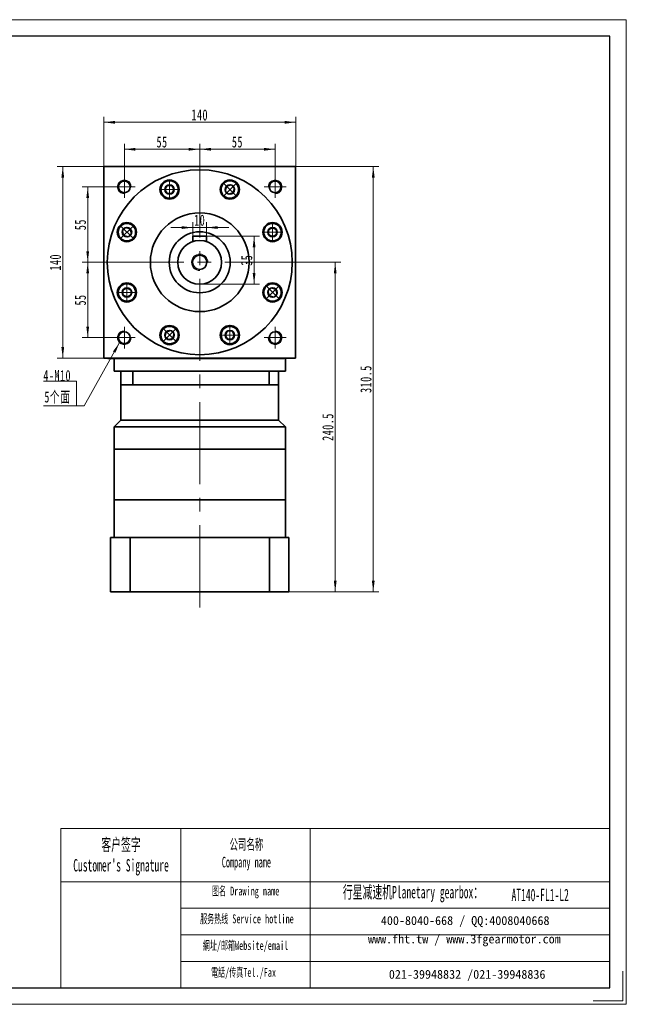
# Model space of a CAD drawing. Header units: millimetres. Extents: x 4044 to 5060, y 90 to 859.
# Tile 3 of 3: x 4617 to 5060, y 90 to 809. Entities that reach past the tile are written whole.
import ezdxf

# ---------------------------------------------------------------- set-up
doc = ezdxf.new("R2010")
doc.units = ezdxf.units.MM
doc.header["$LTSCALE"] = 5
doc.set_wipeout_variables(frame=1)
doc.linetypes.add('点画线', pattern=[18, 12, -2, 2, -2])
doc.layers.get('0').update_dxf_attribs({"lineweight": 18})
for name, color, linetype, lineweight in [('7标注层', 4, 'Continuous', 18), ('EB0', 7, 'Continuous', 35), ('SLD-0', 7, 'Continuous', 18), ('中心线层', 1, '点画线', 18), ('图框_外框线', 7, 'Continuous', 18), ('尺寸线层', 3, 'Continuous', 18), ('粗实线', 7, 'Continuous', 50), ('粗实线层', 7, 'Continuous', 35)]:
    doc.layers.add(name, color=color, linetype=linetype, lineweight=lineweight)
doc.styles.add('SLDTEXTSTYLE4', font='txt', dxfattribs={"width": 0.566667})
doc.styles.add('标准', font='txt', dxfattribs={"width": 0.667})
doc.dimstyles.new('a4-1-1.5', dxfattribs={"dimtxt": 4.5, "dimasz": 4.5, "dimexe": 2.25, "dimexo": 0, "dimgap": 0.75, "dimtad": 1, "dimdec": 3, "dimdsep": 46, "dimtxsty": '标准', "dimblk": '_CAXARROW', "dimcen": 0, "dimdle": 9, "dimazin": 2, "dimtfac": 0.707107, "dimtdec": 3, "dimtix": 1, "dimtmove": 2, "dimatfit": 3, "dimfxl": 0, "dimfrac": 2, "dimtolj": 1, "dimarcsym": 0})

# ---------------------------------------------------------------- blocks, each defined once
blk = doc.blocks.new('*X28')
at = {"layer": '尺寸线层', "linetype": 'Continuous'}
blk.add_hatch(color=0, dxfattribs=at).paths.add_polyline_path([(31.37, 46.34), (28.29, 38.78), (26.53, 39.77)], flags=0)
at = {"layer": '尺寸线层', "color": 0, "linetype": 'Continuous'}
blk.add_line((31.37, 46.34), (5.4, 0), dxfattribs=at)
at = {"layer": '尺寸线层', "color": 0}
for p, q in [((0, 18.1), (-24.14, 18.1)), ((0, 0), (0, 18.1)), ((0, 0), (-24.14, 0)), ((5.4, 0), (0, 0))]:
    blk.add_line(p, q, dxfattribs=at)
at = {"layer": '尺寸线层', "color": 0, "insert": (-4.05, 1.62), "char_height": 8.1, "width": 40.1721, "attachment_point": 9, "line_spacing_factor": 1.15057, "style": '标准'}
blk.add_mtext('\\T1.1;4-M10\\P5个面', dxfattribs=at)
blk = doc.blocks.new('*X29')
at = {"layer": '尺寸线层', "linetype": 'Continuous'}
for points in [[(4678.86, 734.23), (4686.96, 735.24), (4686.96, 733.21)], [(4818.86, 734.23), (4810.76, 735.24), (4810.76, 733.21)]]:
    blk.add_hatch(color=0, dxfattribs=at).paths.add_polyline_path(points, flags=0)
at = {"layer": '尺寸线层', "color": 0, "linetype": 'Continuous'}
for p, q in [((4678.86, 702.03), (4678.86, 738.28)), ((4678.86, 734.23), (4818.86, 734.23)), ((4818.86, 702.03), (4818.86, 738.28))]:
    blk.add_line(p, q, dxfattribs=at)
at = {"layer": '尺寸线层', "color": 0, "insert": (4748.86, 739.56), "char_height": 8.1, "width": 22.067, "attachment_point": 5, "line_spacing_factor": 1.15057, "style": '标准'}
blk.add_mtext('\\T1.1;140', dxfattribs=at)
blk = doc.blocks.new('_CAXARROW')
blk.add_hatch(color=0).paths.add_polyline_path([(0, 0), (-1, 0.125), (-1, -0.125)], flags=0)
blk = doc.blocks.new('*X30')
at = {"layer": '尺寸线层', "linetype": 'Continuous'}
for points in [[(4693.86, 714.54), (4701.96, 713.53), (4701.96, 715.55)], [(4748.86, 714.54), (4740.76, 713.53), (4740.76, 715.55)]]:
    blk.add_hatch(color=0, dxfattribs=at).paths.add_polyline_path(points, flags=0)
at = {"layer": '尺寸线层', "color": 0, "linetype": 'Continuous'}
for p, q in [((4693.86, 695.03), (4693.86, 718.59)), ((4748.86, 714.54), (4693.86, 714.54)), ((4748.86, 705.03), (4748.86, 718.59))]:
    blk.add_line(p, q, dxfattribs=at)
at = {"layer": '尺寸线层', "color": 0, "insert": (4721.36, 719.83), "char_height": 8.1, "width": 16.2, "attachment_point": 5, "line_spacing_factor": 1.15057, "style": '标准'}
blk.add_mtext('\\T1.1;55', dxfattribs=at)
blk = doc.blocks.new('*X31')
at = {"layer": '尺寸线层', "linetype": 'Continuous'}
for points in [[(4748.86, 714.54), (4756.96, 715.55), (4756.96, 713.53)], [(4803.86, 714.54), (4795.76, 715.55), (4795.76, 713.53)]]:
    blk.add_hatch(color=0, dxfattribs=at).paths.add_polyline_path(points, flags=0)
at = {"layer": '尺寸线层', "color": 0, "linetype": 'Continuous'}
for p, q in [((4748.86, 705.03), (4748.86, 718.59)), ((4748.86, 714.54), (4803.86, 714.54)), ((4803.86, 695.03), (4803.86, 718.59))]:
    blk.add_line(p, q, dxfattribs=at)
at = {"layer": '尺寸线层', "color": 0, "insert": (4776.36, 719.83), "char_height": 8.1, "width": 16.2, "attachment_point": 5, "line_spacing_factor": 1.15057, "style": '标准'}
blk.add_mtext('\\T1.1;55', dxfattribs=at)
blk = doc.blocks.new('*X32')
at = {"layer": '尺寸线层', "linetype": 'Continuous'}
for points in [[(4667.11, 687.03), (4666.1, 678.93), (4668.13, 678.93)], [(4667.11, 632.03), (4666.1, 640.13), (4668.13, 640.13)]]:
    blk.add_hatch(color=0, dxfattribs=at).paths.add_polyline_path(points, flags=0)
at = {"layer": '尺寸线层', "color": 0, "linetype": 'Continuous'}
for p, q in [((4685.86, 687.03), (4663.06, 687.03)), ((4667.11, 632.03), (4667.11, 687.03)), ((4677.29, 632.03), (4663.06, 632.03))]:
    blk.add_line(p, q, dxfattribs=at)
at = {"layer": '尺寸线层', "color": 0, "insert": (4661.83, 659.53), "char_height": 8.1, "width": 16.2, "attachment_point": 5, "rotation": 90, "line_spacing_factor": 1.15057, "style": '标准'}
blk.add_mtext('\\T1.1;55', dxfattribs=at)
blk = doc.blocks.new('*X33')
at = {"layer": '尺寸线层', "linetype": 'Continuous'}
for points in [[(4667.11, 632.03), (4668.13, 623.93), (4666.1, 623.93)], [(4667.11, 577.03), (4668.13, 585.13), (4666.1, 585.13)]]:
    blk.add_hatch(color=0, dxfattribs=at).paths.add_polyline_path(points, flags=0)
at = {"layer": '尺寸线层', "color": 0, "linetype": 'Continuous'}
for p, q in [((4677.29, 632.03), (4663.06, 632.03)), ((4667.11, 632.03), (4667.11, 577.03)), ((4685.86, 577.03), (4663.06, 577.03))]:
    blk.add_line(p, q, dxfattribs=at)
at = {"layer": '尺寸线层', "color": 0, "insert": (4661.83, 604.53), "char_height": 8.1, "width": 16.2, "attachment_point": 5, "rotation": 90, "line_spacing_factor": 1.15057, "style": '标准'}
blk.add_mtext('\\T1.1;55', dxfattribs=at)
blk = doc.blocks.new('*X34')
at = {"layer": '尺寸线层', "linetype": 'Continuous'}
for points in [[(4648.92, 702.03), (4649.94, 693.93), (4647.91, 693.93)], [(4648.92, 562.03), (4649.94, 570.13), (4647.91, 570.13)]]:
    blk.add_hatch(color=0, dxfattribs=at).paths.add_polyline_path(points, flags=0)
at = {"layer": '尺寸线层', "color": 0, "linetype": 'Continuous'}
for p, q in [((4678.86, 702.03), (4644.87, 702.03)), ((4648.92, 702.03), (4648.92, 562.03)), ((4681.72, 562.03), (4644.87, 562.03))]:
    blk.add_line(p, q, dxfattribs=at)
at = {"layer": '尺寸线层', "color": 0, "insert": (4643.59, 632.03), "char_height": 8.1, "width": 22.067, "attachment_point": 5, "rotation": 90, "line_spacing_factor": 1.15057, "style": '标准'}
blk.add_mtext('\\T1.1;140', dxfattribs=at)
blk = doc.blocks.new('*X35')
at = {"layer": '中心线层', "linetype": '点画线', "lineweight": 18}
for p, q in [((0, -7.37), (0, 7.37)), ((-7.37, 0), (7.37, 0))]:
    blk.add_line(p, q, dxfattribs=at)
at = {"layer": '粗实线层'}
for p, q in [((-3.46, 0), (-1.73, 3)), ((-3.46, 0), (-1.73, -3)), ((-1.73, 3), (1.73, 3)), ((3.46, 0), (1.73, 3)), ((3.46, 0), (1.73, 3)), ((3.46, 0), (1.73, -3)), ((-1.73, -3), (1.73, -3))]:
    blk.add_line(p, q, dxfattribs=at)
blk.add_circle((0, 0), 3.46, dxfattribs=at)
for start, end in [(0, 180), (180, 360)]:
    blk.add_arc((0, 0), 6.37, start, end, dxfattribs=at)
blk = doc.blocks.new('*X37')
at = {"layer": '尺寸线层', "linetype": 'Continuous'}
for points in [[(4788.53, 651.03), (4789.54, 642.93), (4787.52, 642.93)], [(4788.53, 616.03), (4789.54, 624.13), (4787.52, 624.13)]]:
    blk.add_hatch(color=0, dxfattribs=at).paths.add_polyline_path(points, flags=0)
at = {"layer": '尺寸线层', "color": 0, "linetype": 'Continuous'}
for p, q in [((4753.86, 651.03), (4792.58, 651.03)), ((4788.53, 651.03), (4788.53, 616.03)), ((4748.86, 616.03), (4792.58, 616.03))]:
    blk.add_line(p, q, dxfattribs=at)
at = {"layer": '尺寸线层', "color": 0, "insert": (4783.2, 633.53), "char_height": 8.1, "width": 16.2, "attachment_point": 5, "rotation": 90, "line_spacing_factor": 1.15057, "style": '标准'}
blk.add_mtext('\\T1.1;35', dxfattribs=at)
blk = doc.blocks.new('*X38')
at = {"layer": '尺寸线层', "linetype": 'Continuous'}
for points in [[(4743.86, 657.4), (4735.76, 656.39), (4735.76, 658.41)], [(4753.86, 657.4), (4761.96, 656.39), (4761.96, 658.41)]]:
    blk.add_hatch(color=0, dxfattribs=at).paths.add_polyline_path(points, flags=0)
at = {"layer": '尺寸线层', "color": 0, "linetype": 'Continuous'}
for p, q in [((4743.86, 651.03), (4743.86, 661.45)), ((4753.86, 651.03), (4753.86, 661.45)), ((4770.06, 657.4), (4727.66, 657.4))]:
    blk.add_line(p, q, dxfattribs=at)
at = {"layer": '尺寸线层', "color": 0, "insert": (4748.86, 662.73), "char_height": 8.1, "width": 16.2, "attachment_point": 5, "line_spacing_factor": 1.15057, "style": '标准'}
blk.add_mtext('\\T1.1;10', dxfattribs=at)
blk = doc.blocks.new('*X44')
at = {"layer": '尺寸线层', "linetype": 'Continuous'}
for points in [[(4875.48, 702.03), (4876.49, 693.93), (4874.47, 693.93)], [(4875.48, 391.53), (4876.49, 399.63), (4874.47, 399.63)]]:
    blk.add_hatch(color=0, dxfattribs=at).paths.add_polyline_path(points, flags=0)
at = {"layer": '尺寸线层', "color": 0, "linetype": 'Continuous'}
for p, q in [((4818.86, 702.03), (4879.53, 702.03)), ((4875.48, 702.03), (4875.48, 391.53)), ((4813.86, 391.53), (4879.53, 391.53))]:
    blk.add_line(p, q, dxfattribs=at)
at = {"layer": '尺寸线层', "color": 0, "insert": (4870.15, 546.78), "char_height": 8.1, "width": 39.6318, "attachment_point": 5, "rotation": 90, "line_spacing_factor": 1.15057, "style": '标准'}
blk.add_mtext('\\T1.1;310.5', dxfattribs=at)
blk = doc.blocks.new('*X45')
at = {"layer": '尺寸线层', "linetype": 'Continuous'}
for points in [[(4847.72, 632.03), (4848.73, 623.93), (4846.71, 623.93)], [(4847.72, 391.53), (4848.73, 399.63), (4846.71, 399.63)]]:
    blk.add_hatch(color=0, dxfattribs=at).paths.add_polyline_path(points, flags=0)
at = {"layer": '尺寸线层', "color": 0, "linetype": 'Continuous'}
for p, q in [((4817.61, 632.03), (4851.77, 632.03)), ((4847.72, 632.03), (4847.72, 391.53)), ((4813.86, 391.53), (4851.77, 391.53))]:
    blk.add_line(p, q, dxfattribs=at)
at = {"layer": '尺寸线层', "color": 0, "insert": (4842.39, 511.78), "char_height": 8.1, "width": 39.7519, "attachment_point": 5, "rotation": 90, "line_spacing_factor": 1.15057, "style": '标准'}
blk.add_mtext('\\T1.1;240.5', dxfattribs=at)

msp = doc.modelspace()

# ---------------------------------------------------------------- linework, layer by layer
for p, q in [((4691.3614, 458.5317), (4806.3614, 458.5317)), ((4735.092, 218.629), (4735.092, 102.4426))]:
    msp.add_line(p, q)
at = {"color": 7, "linetype": 'Continuous', "lineweight": 0}
for centre, start, end in [((4693.8569, 687.0313), 0, 195), ((4803.8569, 687.0313), 270, 105), ((4693.8569, 577.0313), 90, 285), ((4803.8569, 577.0313), 180, 15)]:
    msp.add_arc(centre, 5, start, end, dxfattribs=at)
at = {"layer": '7标注层', "color": 0}
msp.add_line((4647.4475, 218.629), (4647.4475, 102.4625), dxfattribs=at)
at = {"layer": 'EB0'}
for p, q in [((4691.3569, 552.5317), (4691.3569, 516.8771)), ((4806.3569, 552.5313), (4691.3569, 552.5313)), ((4806.3569, 552.5313), (4803.8569, 552.5313)), ((4806.3569, 552.5317), (4806.3569, 516.8771)), ((4806.3569, 542.5317), (4691.3569, 542.5317)), ((4691.3569, 516.8771), (4686.3614, 511.8817)), ((4686.3614, 511.8817), (4686.3614, 495.5317)), ((4691.3614, 517.1829), (4691.3614, 516.8817)), ((4806.3569, 516.8771), (4811.3523, 511.8817)), ((4811.3569, 511.8771), (4811.3569, 495.5317)), ((4811.3614, 495.5317), (4686.3614, 495.5317)), ((4686.3614, 495.5317), (4686.3614, 458.5317)), ((4811.3614, 495.5317), (4686.3614, 495.5317)), ((4811.3614, 458.5317), (4686.3614, 458.5317)), ((4686.3614, 458.5317), (4686.3614, 431.0317)), ((4811.3614, 458.5317), (4811.3614, 431.0317)), ((4813.8614, 431.0317), (4683.8614, 431.0317)), ((4683.8614, 431.0317), (4683.8614, 391.5317)), ((4686.3614, 431.0317), (4706.3614, 431.0317)), ((4811.3614, 431.0317), (4791.3614, 431.0317)), ((4813.8614, 431.0317), (4813.8614, 391.5317)), ((4683.8614, 391.5317), (4813.8614, 391.5317))]:
    msp.add_line(p, q, dxfattribs=at)
at = {"layer": '中心线层'}
for p, q in [((4748.8569, 380.0486), (4748.8569, 705.0313)), ((4693.8569, 679.0313), (4693.8569, 695.0313)), ((4803.8569, 695.0313), (4803.8569, 679.0313)), ((4685.8569, 687.0313), (4701.8569, 687.0313)), ((4795.8569, 687.0313), (4811.8569, 687.0313)), ((4677.2909, 632.0313), (4817.6069, 632.0313)), ((4693.8569, 569.0313), (4693.8569, 585.0313)), ((4803.8569, 585.0313), (4803.8569, 569.0313)), ((4701.8569, 577.0313), (4685.8569, 577.0313)), ((4811.8569, 577.0313), (4795.8569, 577.0313))]:
    msp.add_line(p, q, dxfattribs=at)
at = {"layer": '图框_外框线'}
for p, q in [((4647.4475, 218.629), (4735.092, 218.629)), ((4735.092, 218.629), (4735.092, 102.4625)), ((4735.092, 218.629), (5048.0079, 218.629)), ((4829.523, 218.629), (4829.523, 102.4625)), ((4647.4475, 179.8642), (4735.092, 179.8642)), ((4735.092, 179.8642), (5048.0079, 179.8642)), ((4735.092, 160.4817), (5048.0079, 160.4817)), ((4735.092, 141.0993), (5048.0079, 141.0993)), ((4735.092, 121.7169), (5048.0079, 121.7169))]:
    msp.add_line(p, q, dxfattribs=at)
at = {"layer": '图框_外框线', "color": 3}
msp.add_lwpolyline([(5057.6884, 114.5631), (5057.6884, 92.782), (5035.9073, 92.782)], dxfattribs=at)
at = {"layer": '粗实线', "color": 0, "lineweight": 40}
msp.add_line((4681.7249, 562.0313), (4810.3569, 562.0313), dxfattribs=at)
msp.add_line((4681.7249, 562.0313), (4810.3569, 562.0313), dxfattribs=at)
at = {"layer": '粗实线层'}
for p, q in [((4678.8569, 562.0313), (4678.8569, 702.0313)), ((4678.8569, 702.0313), (4818.8569, 702.0313)), ((4818.8569, 562.0313), (4818.8569, 702.0313)), ((4753.8569, 651.0313), (4743.8569, 651.0313)), ((4743.8569, 651.0313), (4743.8569, 647.23)), ((4753.8569, 651.0313), (4753.8569, 647.23)), ((4686.3569, 552.5313), (4686.3569, 562.0313)), ((4811.3569, 552.5313), (4811.3569, 562.0313)), ((4700.0896, 552.5313), (4686.3569, 552.5313)), ((4700.1224, 552.5317), (4700.1224, 542.5317)), ((4811.3569, 552.5313), (4797.6242, 552.5313)), ((4799.5156, 552.5317), (4799.5156, 542.5317)), ((4811.3569, 511.8771), (4686.3614, 511.8817)), ((4806.3569, 516.8771), (4691.3569, 516.8771)), ((4811.3614, 495.5317), (4811.3614, 458.5317)), ((4698.0509, 391.5317), (4698.0509, 431.0317)), ((4799.6629, 391.5317), (4799.6629, 431.0317))]:
    msp.add_line(p, q, dxfattribs=at)
msp.add_lwpolyline([(4818.8569, 562.0313), (4678.8569, 562.0313)], dxfattribs=at)
for centre, radius in [((4693.8569, 687.0313), 4.25), ((4726.8435, 685.1762), 7), ((4770.8702, 685.1762), 7), ((4803.8569, 687.0313), 4.25), ((4748.8569, 632.0313), 36), ((4695.712, 654.0446), 7), ((4748.8569, 632.0313), 22.25), ((4802.0017, 654.0446), 7), ((4748.8569, 632.0313), 16), ((4748.8569, 632.0313), 5.2), ((4695.712, 610.018), 7), ((4802.0017, 610.018), 7), ((4726.8435, 578.8865), 7), ((4770.8702, 578.8865), 7), ((4693.8569, 577.0313), 4.25), ((4803.8569, 577.0313), 4.25)]:
    msp.add_circle(centre, radius, dxfattribs=at)
at = {"layer": '粗实线层', "lineweight": 18}
for centre, radius, start, end in [((4693.8569, 687.0313), 5, 0, 271.9231652), ((4803.8569, 687.0313), 5, 270, 181.9231652), ((4748.8569, 632.0313), 6, 0, 270), ((4693.8569, 577.0313), 5, 90, 1.9231652), ((4803.8569, 577.0313), 5, 180, 91.9231652)]:
    msp.add_arc(centre, radius, start, end, dxfattribs=at)

# ---------------------------------------------------------------- block references
at = {"layer": '尺寸线层'}
msp.add_blockref('*X28', (4659.0121, 527.1985), dxfattribs=at)

# ---------------------------------------------------------------- texts
at = {"layer": 'SLD-0', "color": 1, "attachment_point": 2, "style": 'SLDTEXTSTYLE4'}
for s, insert, char_height, width in [("{\\fSimSun|b1|i0|c134|p2;客户签字\\PCustomer's Signature}", (4691.4208, 211.4574), 9.045133, 112.522389), ('{\\fSimSun|b1|i0|c134|p2;公司名称\\PCompany name}', (4782.9064, 210.9772), 7.752971, 100.376771), ('{\\fSimSun|b1|i0|c134|p2;图名 Drawing name}', (4782.3765, 176.2913), 6.460809, 82.625252), ('{\\fSimSun|b1|i0|c134|p2;  \\H1.1667x;行星减速机Planetary gearbox\\fSimSun|b0|i0|c134|p2;：}', (4901.4855, 176.7897), 7.752971, 121.935942), ('AT140-FL1-L2', (4997.2702, 174.7312), 9.045133, 65.825775), ('{\\fSimSun|b1|i0|c134|p2;服务热线 Service hotline}', (4783.2926, 155.9754), 6.460809, 92.052469), ('{\\fSimSun|b1|i0|c134|p2;網址/邮箱Website/email}', (4782.2866, 136.51), 6.460809, 95.817955), ('{\\fSimSun|b1|i0|c134|p2;電話/传真Tel./Fax}', (4780.8391, 116.8928), 6.460809, 96.970365)]:
    msp.add_mtext(s, dxfattribs=dict(at, insert=insert, char_height=char_height, width=width))
at = {"layer": 'SLD-0', "color": 1, "char_height": 6.460809, "attachment_point": 2}
for s, insert, width in [('{\\fSimSun|b1|i0|c134|p2;400-8040-668 / QQ:4008040668}', (4942.554, 154.7409), 188.10911), ('{\\fSimSun|b1|i0|c134|p2;www.fht.tw / www.3fgearmotor.com }', (4941.9583, 141.2839), 188.320869), ('{\\fSimSun|b1|i0|c134|p2;021-39948832 /021-39948836 }', (4943.9949, 115.4802), 143.79723)]:
    msp.add_mtext(s, dxfattribs=dict(at, insert=insert, width=width))

# ---------------------------------------------------------------- dimensions: what is measured, and where the dimension line sits
at = {"layer": '尺寸线层'}
for base, p1, p2, picture, middle in [((4818.8569, 734.2273), (4678.8569, 702.0313), (4818.8569, 702.0313), '*X29', (4748.8569, 739.5598)), ((4693.8569, 714.5381), (4748.8569, 705.0313), (4693.8569, 695.0313), '*X30', (4721.3569, 719.8256)), ((4803.8569, 714.5381), (4748.8569, 705.0313), (4803.8569, 695.0313), '*X31', (4776.3569, 719.8256)), ((4743.8569, 657.4001), (4753.8569, 651.0313), (4743.8569, 651.0313), '*X38', (4748.8569, 662.7326))]:
    dim = msp.add_linear_dim(base=base, p1=p1, p2=p2, dimstyle='a4-1-1.5', override={"dimsah": 1, "dimtfill": 1, "dimtzin": 8}, dxfattribs=at)
    dim.commit()
    dim.dimension.update_dxf_attribs({"geometry": picture, "text_midpoint": middle, "dimtype": 160})
for base, p1, p2, angle, picture, middle in [((4648.9228, 562.0313), (4678.8569, 702.0313), (4681.7249, 562.0313), 270, '*X34', (4643.5903, 632.0313)), ((4875.4778, 391.5317), (4818.8569, 702.0313), (4813.8614, 391.5317), 90, '*X44', (4870.1453, 546.7815)), ((4667.1126, 687.0313), (4677.2909, 632.0313), (4685.8569, 687.0313), 90, '*X32', (4661.8251, 659.5313)), ((4667.1126, 577.0313), (4677.2909, 632.0313), (4685.8569, 577.0313), 270, '*X33', (4661.8251, 604.5313)), ((4847.7207, 391.5317), (4817.6069, 632.0313), (4813.8614, 391.5317), 90, '*X45', (4842.3882, 511.7815))]:
    dim = msp.add_linear_dim(base=base, p1=p1, p2=p2, angle=angle, dimstyle='a4-1-1.5', override={"dimsah": 1, "dimtfill": 1, "dimtzin": 8}, dxfattribs=at)
    dim.commit()
    dim.dimension.update_dxf_attribs({"geometry": picture, "text_midpoint": middle, "dimtype": 160})

# ---------------------------------------------------------------- next in the draw order: wipeouts: each hides what was drawn before it
msp.add_wipeout([(4733.2176, 685.1544), (4733.1369, 686.1645), (4733.1369, 686.1645), (4732.6068, 687.8751), (4731.6212, 689.3702), (4730.2582, 690.5317), (4728.6255, 691.2675), (4726.8526, 691.5194), (4726.8526, 691.5194), (4725.0796, 691.2675), (4723.447, 690.5317), (4722.0839, 689.3702), (4721.0983, 687.8751), (4720.5682, 686.1645), (4720.5682, 686.1645), (4720.4876, 685.1544), (4720.4876, 685.1544), (4720.7044, 683.507), (4721.3403, 681.9719), (4722.3518, 680.6537), (4723.6701, 679.6421), (4725.2052, 679.0063), (4726.8526, 678.7894), (4726.8526, 678.7894), (4728.8195, 679.1009), (4730.5938, 680.005), (4732.002, 681.4131), (4732.906, 683.1875)]).dxf.layer = '粗实线层'

# ---------------------------------------------------------------- next in the draw order: linework, layer by layer
at = {"layer": '粗实线层'}
msp.add_circle((4748.8569, 632.0313), 67.5, dxfattribs=at)

# ---------------------------------------------------------------- next in the draw order: block references
msp.add_blockref('*X35', (4726.8526, 685.1544), dxfattribs=at)

# ---------------------------------------------------------------- next in the draw order: wipeouts: each hides what was drawn before it
for points in [[(4775.3619, 680.6537), (4776.0191, 681.425), (4776.0191, 681.425), (4776.8538, 683.0093), (4777.2141, 684.7635), (4777.0716, 686.5486), (4776.4374, 688.2233), (4775.3619, 689.6551), (4775.3619, 689.6551), (4773.9301, 690.7307), (4772.2553, 691.3648), (4770.4703, 691.5074), (4768.7161, 691.1471), (4767.1317, 690.3124), (4767.1317, 690.3124), (4766.3604, 689.6551), (4766.3604, 689.6551), (4765.3489, 688.3369), (4764.713, 686.8018), (4764.4962, 685.1544), (4764.713, 683.507), (4765.3489, 681.9719), (4766.3604, 680.6537), (4766.3604, 680.6537), (4767.9715, 679.4831), (4769.8654, 678.8678), (4771.8569, 678.8678), (4773.7508, 679.4831)], [(4700.2345, 658.5364), (4699.4632, 659.1936), (4699.4632, 659.1936), (4697.8788, 660.0283), (4696.1247, 660.3886), (4694.3396, 660.2461), (4692.6649, 659.6119), (4691.233, 658.5364), (4691.233, 658.5364), (4690.1575, 657.1045), (4689.5234, 655.4298), (4689.3808, 653.6447), (4689.7411, 651.8906), (4690.5758, 650.3062), (4690.5758, 650.3062), (4691.233, 649.5349), (4691.233, 649.5349), (4692.5513, 648.5234), (4694.0864, 647.8875), (4695.7338, 647.6706), (4697.3812, 647.8875), (4698.9163, 648.5234), (4700.2345, 649.5349), (4700.2345, 649.5349), (4701.405, 651.146), (4702.0204, 653.0399), (4702.0204, 655.0313), (4701.405, 656.9253)], [(4801.9799, 647.6706), (4802.9901, 647.7513), (4802.9901, 647.7513), (4804.7006, 648.2814), (4806.1958, 649.267), (4807.3572, 650.63), (4808.093, 652.2627), (4808.3449, 654.0356), (4808.3449, 654.0356), (4808.093, 655.8086), (4807.3572, 657.4412), (4806.1958, 658.8043), (4804.7006, 659.7899), (4802.9901, 660.32), (4802.9901, 660.32), (4801.9799, 660.4006), (4801.9799, 660.4006), (4800.3325, 660.1837), (4798.7974, 659.5479), (4797.4792, 658.5364), (4796.4677, 657.2181), (4795.8318, 655.683), (4795.6149, 654.0356), (4795.6149, 654.0356), (4795.9265, 652.0687), (4796.8305, 650.2944), (4798.2387, 648.8862), (4800.013, 647.9821)], [(4695.7338, 616.392), (4694.7236, 616.3114), (4694.7236, 616.3114), (4693.0131, 615.7813), (4691.518, 614.7957), (4690.3565, 613.4326), (4689.6207, 611.8), (4689.3688, 610.027), (4689.3688, 610.027), (4689.6207, 608.2541), (4690.3565, 606.6214), (4691.518, 605.2584), (4693.0131, 604.2728), (4694.7236, 603.7427), (4694.7236, 603.7427), (4695.7338, 603.662), (4695.7338, 603.662), (4697.3812, 603.8789), (4698.9163, 604.5148), (4700.2345, 605.5263), (4701.246, 606.8445), (4701.8819, 608.3796), (4702.0988, 610.027), (4702.0988, 610.027), (4701.7873, 611.9939), (4700.8832, 613.7683), (4699.475, 615.1764), (4697.7007, 616.0805)], [(4797.4792, 605.5263), (4798.2505, 604.869), (4798.2505, 604.869), (4799.8349, 604.0344), (4801.589, 603.674), (4803.3741, 603.8166), (4805.0489, 604.4507), (4806.4807, 605.5263), (4806.4807, 605.5263), (4807.5562, 606.9581), (4808.1904, 608.6328), (4808.3329, 610.4179), (4807.9726, 612.1721), (4807.1379, 613.7564), (4807.1379, 613.7564), (4806.4807, 614.5278), (4806.4807, 614.5278), (4805.1624, 615.5393), (4803.6273, 616.1751), (4801.9799, 616.392), (4800.3325, 616.1751), (4798.7974, 615.5393), (4797.4792, 614.5278), (4797.4792, 614.5278), (4796.3087, 612.9167), (4795.6933, 611.0227), (4795.6933, 609.0313), (4796.3087, 607.1374)], [(4722.3518, 583.409), (4721.6946, 582.6377), (4721.6946, 582.6377), (4720.8599, 581.0533), (4720.4996, 579.2992), (4720.6421, 577.5141), (4721.2763, 575.8393), (4722.3518, 574.4075), (4722.3518, 574.4075), (4723.7836, 573.332), (4725.4584, 572.6978), (4727.2435, 572.5553), (4728.9976, 572.9156), (4730.582, 573.7503), (4730.582, 573.7503), (4731.3533, 574.4075), (4731.3533, 574.4075), (4732.3648, 575.7257), (4733.0007, 577.2609), (4733.2176, 578.9082), (4733.0007, 580.5556), (4732.3648, 582.0907), (4731.3533, 583.409), (4731.3533, 583.409), (4729.7422, 584.5795), (4727.8483, 585.1949), (4725.8569, 585.1949), (4723.9629, 584.5795)], [(4764.4962, 578.9082), (4764.5768, 577.8981), (4764.5768, 577.8981), (4765.1069, 576.1876), (4766.0925, 574.6924), (4767.4556, 573.531), (4769.0882, 572.7952), (4770.8612, 572.5432), (4770.8612, 572.5432), (4772.6341, 572.7952), (4774.2668, 573.531), (4775.6298, 574.6924), (4776.6154, 576.1876), (4777.1455, 577.8981), (4777.1455, 577.8981), (4777.2262, 578.9082), (4777.2262, 578.9082), (4777.0093, 580.5556), (4776.3734, 582.0907), (4775.3619, 583.409), (4774.0437, 584.4205), (4772.5085, 585.0564), (4770.8612, 585.2732), (4770.8612, 585.2732), (4768.8943, 584.9617), (4767.1199, 584.0576), (4765.7118, 582.6495), (4764.8077, 580.8751)]]:
    msp.add_wipeout(points).dxf.layer = '粗实线层'

# ---------------------------------------------------------------- next in the draw order: linework, layer by layer
at = {"layer": '图框_外框线', "color": 3}
msp.add_lwpolyline([(4043.6553, 90.3619), (5060.1086, 90.3619), (5060.1086, 809.1395), (4043.6553, 809.1395)], close=True, dxfattribs=at)
at = {"layer": '图框_外框线', "color": 3, "lineweight": 25}
msp.add_lwpolyline([(4104.1585, 102.4625), (5048.0079, 102.4625), (5048.0079, 797.0389), (4104.1585, 797.0389)], close=True, dxfattribs=at)

# ---------------------------------------------------------------- next in the draw order: block references
at = {"layer": '粗实线层'}
for p, rotation in [((4770.8612, 685.1544), 315.0000000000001), ((4695.7338, 654.0356), 45.00000000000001), ((4801.9799, 654.0356), 270), ((4801.9799, 610.027), 225.0000000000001), ((4695.7338, 610.027), 90), ((4726.8526, 578.9082), 135.0000000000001), ((4770.8612, 578.9082), 180)]:
    msp.add_blockref('*X35', p, dxfattribs=dict(at, rotation=rotation))

# ---------------------------------------------------------------- next in the draw order: dimensions: what is measured, and where the dimension line sits
at = {"layer": '尺寸线层'}
dim = msp.add_linear_dim(base=(4788.5284, 616.0313), p1=(4753.8569, 651.0313), p2=(4748.8569, 616.0313), angle=270, dimstyle='a4-1-1.5', override={"dimsah": 1, "dimtfill": 1, "dimtzin": 8}, dxfattribs=at)
dim.commit()
dim.dimension.update_dxf_attribs({"geometry": '*X37', "text_midpoint": (4783.1959, 633.5313), "dimtype": 160})

doc.saveas('drawing.dxf')
